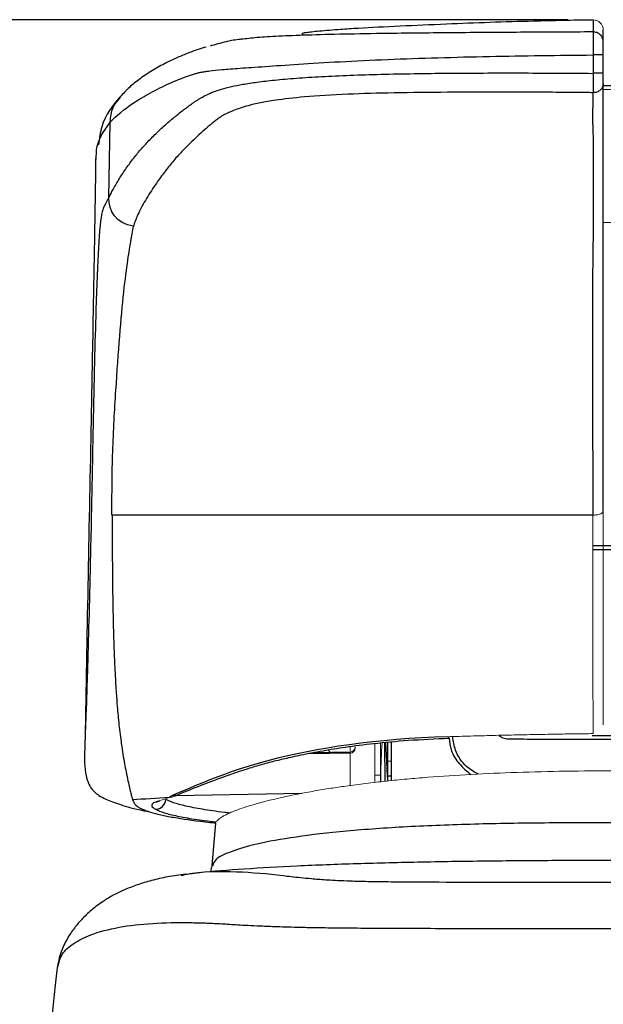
# Model space of a CAD drawing. Header units: millimetres. Extents: x 22 to 354, y 5 to 374.
# Tile 8 of 15: x 306 to 330, y 177 to 215. Entities that reach past the tile are written whole.
import ezdxf

# ---------------------------------------------------------------- set-up
doc = ezdxf.new("R2010")
doc.units = ezdxf.units.MM
doc.layers.add('DRAWINGS', color=7, linetype='Continuous')
doc.styles.add('SLDTEXTSTYLE0', font='TXT', dxfattribs={"width": 0.75})
doc.dimstyles.new('SLDDIMSTYLE0', dxfattribs={"dimtxt": 3.5, "dimasz": 3.302, "dimexe": 0, "dimexo": 0.0625, "dimgap": 0.875, "dimtad": 0, "dimtih": 1, "dimtoh": 1, "dimdec": 0, "dimrnd": 1e-09, "dimzin": 12, "dimdsep": 46, "dimtxsty": 'SLDTEXTSTYLE0', "dimsah": 1, "dimcen": 0.09, "dimadec": 0, "dimazin": 3, "dimtfac": 1, "dimtdec": 0, "dimtofl": 0, "dimtmove": 0, "dimatfit": 3, "dimfxl": 0, "dimfrac": 2, "dimtolj": 1, "dimtzin": 12, "dimarcsym": 0})

# ---------------------------------------------------------------- blocks, each defined once
blk = doc.blocks.new('_D_1')
at = {"layer": 'DRAWINGS'}
for p, q in [((328.111, 215.413), (282.363, 215.413)), ((283.363, 215.413), (283.363, 120.486)), ((283.363, 18.36), (283.363, 114.929)), ((306.021, 18.36), (282.363, 18.36))]:
    blk.add_line(p, q, dxfattribs=at)
for points in [[(283.363, 215.413), (282.855, 212.111), (283.871, 212.111)], [(283.363, 18.36), (283.871, 21.662), (282.855, 21.662)]]:
    blk.add_solid(points, dxfattribs=at)
at = {"layer": 'DRAWINGS', "insert": (279.483, 119.441), "char_height": 3.5, "attachment_point": 1, "style": 'SLDTEXTSTYLE0'}
blk.add_mtext('197', dxfattribs=at)

msp = doc.modelspace()

# ---------------------------------------------------------------- linework, layer by layer
at = {"color": 144, "linetype": 'Continuous', "lineweight": 18}
for p, q in [((329.077, 215.42), (329.06, 215.412)), ((330.017, 207.403), (329.517, 207.408)), ((320.497, 186.824), (320.497, 185.28)), ((320.717, 185.305), (320.717, 186.845)), ((318.706, 186.426), (319.521, 186.44)), ((319.521, 186.526), (319.521, 186.701)), ((320.991, 185.507), (320.991, 185.508))]:
    msp.add_line(p, q, dxfattribs=at)
at = {"color": 8, "linetype": 'Continuous', "lineweight": 25}
for p, q in [((330.017, 212.658), (329.494, 212.653)), ((330.017, 194.629), (329.103, 194.629)), ((329.104, 194.489), (330.017, 194.488)), ((320.991, 186.87), (320.991, 186.124)), ((321.155, 186.124), (321.155, 186.885)), ((330.017, 187.126), (329.071, 187.125)), ((320.497, 185.578), (320.717, 185.562)), ((320.991, 185.508), (320.993, 185.336)), ((321.156, 185.352), (321.155, 185.529))]:
    msp.add_line(p, q, dxfattribs=at)
at = {"color": 7, "linetype": 'Continuous', "lineweight": 25}
for p, q in [((329.517, 212.817), (330.017, 212.822)), ((330.039, 212.815), (329.517, 212.81)), ((309.979, 208.384), (310.039, 211.365)), ((309.484, 209.899), (309.49, 210.047)), ((320.961, 186.124), (320.926, 186.864)), ((317.945, 186.438), (319.521, 186.466)), ((318.072, 186.463), (319.521, 186.488)), ((318.728, 186.474), (318.637, 186.565)), ((312.643, 184.764), (317.617, 184.851)), ((312.578, 184.735), (312.707, 184.793)), ((314.201, 183.675), (314.051, 181.999)), ((314.044, 181.958), (313.995, 181.744)), ((314.088, 181.996), (314.071, 181.966)), ((312.846, 181.611), (312.9, 181.622)), ((307.99, 178.052), (307.996, 178.07))]:
    msp.add_line(p, q, dxfattribs=at)
at = {"color": 7, "linetype": 'Continuous', "lineweight": 25, "flags": 128}
for points in [[(326.758, 215.373), (326.76, 215.374), (326.762, 215.371), (326.762, 215.369)], [(320.961, 186.124), (320.962, 186.124), (320.962, 186.124)], [(320.991, 185.494), (320.974, 185.847), (320.961, 186.124)], [(320.962, 186.124), (320.976, 185.816), (320.991, 185.508)]]:
    msp.add_lwpolyline(points, dxfattribs=at)
at = {"color": 144, "linetype": 'Continuous', "lineweight": 18, "flags": 128}
for points in [[(323.374, 187.086), (323.411, 187.039), (323.442, 187.029)], [(320.991, 185.595), (320.991, 185.552), (320.991, 185.508)]]:
    msp.add_lwpolyline(points, dxfattribs=at)
at = {"color": 144, "linetype": 'Continuous', "lineweight": 18}
for centre, radius, start, end in [((329.118, 215.014), 0.4, 0.059, 90.9957), ((319.517, 186.637), 0.2, 270.9981, 359.9982)]:
    msp.add_arc(centre, radius, start, end, dxfattribs=at)
at = {"color": 7, "linetype": 'Continuous', "lineweight": 25}
msp.add_arc((311.831, 184.621), 0.402, 270.1192, 357.9787, dxfattribs=at)
for points in [[(319.845, 215.09), (320.832, 215.148), (322.082, 215.201), (323.318, 215.256)], [(323.318, 215.256), (324.463, 215.306), (325.611, 215.344), (326.758, 215.373)], [(326.758, 215.373), (327.531, 215.393), (328.303, 215.408), (329.077, 215.42)], [(329.111, 215.413), (329.111, 215.329), (329.112, 215.186), (329.114, 214.935)], [(319.149, 215.045), (319.36, 215.059), (319.595, 215.075), (319.845, 215.09)], [(329.114, 214.935), (329.113, 214.854), (329.112, 214.463), (329.113, 214.026)], [(329.517, 214.542), (329.517, 214.787), (329.517, 214.93), (329.517, 215.014)], [(329.113, 214.026), (329.113, 213.784), (329.113, 213.542), (329.113, 213.301)], [(329.517, 213.321), (329.517, 213.56), (329.517, 213.798), (329.517, 214.037)], [(310.962, 207.261), (310.265, 207.345), (309.979, 207.886), (309.979, 208.384)], [(320.991, 186.124), (320.991, 185.948), (320.991, 185.771), (320.991, 185.595)], [(321.154, 185.529), (321.155, 185.728), (321.155, 185.926), (321.155, 186.124)], [(310.916, 184.6), (311.375, 184.635), (311.862, 184.667), (312.376, 184.699)], [(311.767, 184.487), (311.64, 184.399), (311.66, 184.31), (311.832, 184.219)], [(312.526, 184.773), (312.466, 184.747), (312.419, 184.722), (312.376, 184.699)], [(312.376, 184.699), (312.389, 184.699), (312.4, 184.7), (312.41, 184.699)]]:
    msp.add_open_spline(points, degree=3, dxfattribs=at)
at = {"color": 144, "linetype": 'Continuous', "lineweight": 18}
for points in [[(329.077, 215.42), (329.101, 215.418), (329.111, 215.416), (329.111, 215.413)], [(319.717, 186.637), (319.717, 186.673), (319.717, 186.683), (319.717, 186.688)]]:
    msp.add_open_spline(points, degree=3, dxfattribs=at)
at = {"color": 8, "linetype": 'Continuous', "lineweight": 25}
for points, knots in [([(329.114, 214.935), (328.215, 214.931), (326.425, 214.923), (323.777, 214.906), (321.432, 214.882), (319.479, 214.852), (317.967, 214.816), (316.773, 214.771), (315.845, 214.717), (315.485, 214.675), (315.294, 214.653)], [0, 0, 0, 0, 0.156517, 0.311331, 0.462587, 0.571743, 0.676079, 0.7777, 0.881937, 1, 1, 1, 1]), ([(310.039, 211.365), (310.058, 211.569), (310.092, 211.94), (310.332, 212.222), (310.44, 212.35)], [0, 0, 0, 0, 0.548716, 1, 1, 1, 1]), ([(309.49, 210.047), (309.491, 210.123), (309.493, 210.415), (309.683, 210.873), (309.92, 211.2), (310.039, 211.365)], [0, 0, 0, 0, 0.1484866, 0.5689508, 1, 1, 1, 1]), ([(309.979, 208.384), (309.94, 208.309), (309.863, 208.161), (309.765, 207.987), (309.681, 207.708), (309.612, 207.053), (309.555, 206.147), (309.505, 204.956), (309.453, 203.355), (309.402, 201.319), (309.351, 198.867), (309.303, 196.329), (309.25, 193.912), (309.194, 191.65), (309.141, 189.743), (309.095, 188.34), (309.057, 187.387), (309.046, 187.06), (309.041, 186.906)], [0, 0, 0, 0, 0.069963, 0.139937, 0.209631, 0.262654, 0.31576, 0.368691, 0.422002, 0.492569, 0.563874, 0.635114, 0.705584, 0.776202, 0.846957, 0.900019, 0.952997, 1, 1, 1, 1]), ([(320.869, 186.858), (320.874, 186.47), (320.882, 185.959), (320.886, 185.448), (320.887, 185.325)], [0, 0, 0, 0, 0.7597, 1, 1, 1, 1]), ([(323.429, 187.028), (323.447, 186.87), (323.491, 186.497), (323.807, 185.993), (324.125, 185.726), (324.282, 185.594)], [0, 0, 0, 0, 0.272245, 0.641611, 1, 1, 1, 1]), ([(324.567, 185.607), (324.409, 185.701), (324.032, 185.925), (323.659, 186.465), (323.596, 186.907), (323.57, 187.091)], [0, 0, 0, 0, 0.294415, 0.705876, 1, 1, 1, 1]), ([(325.409, 187.139), (325.455, 187.102), (325.556, 187.021), (325.687, 187.006), (325.759, 186.998)], [0, 0, 0, 0, 0.452218, 1, 1, 1, 1]), ([(312.526, 184.773), (312.553, 184.771), (312.609, 184.767), (312.695, 184.784), (312.747, 184.813), (312.773, 184.827)], [0, 0, 0, 0, 0.311109, 0.648705, 1, 1, 1, 1]), ([(314.756, 184.072), (314.69, 184.079), (314.251, 184.125), (313.662, 184.218), (312.987, 184.346), (312.511, 184.477), (312.325, 184.563), (312.232, 184.607)], [0, 0, 0, 0, 0.042091, 0.280348, 0.519781, 0.760118, 1, 1, 1, 1]), ([(330.017, 183.686), (329.075, 183.685), (327.191, 183.683), (324.4, 183.638), (321.729, 183.536), (319.313, 183.365), (317.297, 183.131), (315.77, 182.851), (314.746, 182.543), (314.176, 182.258), (314.114, 182.074), (314.088, 181.996)], [0, 0, 0, 0, 0.113969, 0.227932, 0.342914, 0.45791, 0.572676, 0.687598, 0.800926, 0.915062, 1, 1, 1, 1]), ([(312.9, 181.622), (312.957, 181.635), (313.563, 181.764), (314.964, 181.786), (316.331, 181.669), (317.183, 181.562), (317.545, 181.522), (317.967, 181.48), (318.528, 181.437), (319.161, 181.401), (319.976, 181.374), (320.867, 181.36), (321.901, 181.351), (323.386, 181.344), (325.325, 181.34), (327.668, 181.336), (329.234, 181.335), (330.017, 181.334)], [0, 0, 0, 0, 0.030894, 0.329576, 0.592451, 0.633757, 0.675019, 0.716214, 0.757318, 0.798654, 0.818743, 0.838889, 0.859015, 0.879139, 0.919359, 0.95965, 1, 1, 1, 1]), ([(307.996, 178.07), (308.031, 178.212), (308.112, 178.543), (308.579, 178.934), (309.317, 179.309), (310.356, 179.58), (311.693, 179.73), (312.87, 179.751), (313.782, 179.728), (314.375, 179.701), (314.951, 179.664), (315.631, 179.625), (316.412, 179.591), (317.105, 179.569), (317.864, 179.552), (318.606, 179.54), (319.539, 179.53), (320.707, 179.522), (322.096, 179.516), (323.658, 179.512), (325.502, 179.509), (327.625, 179.507), (329.22, 179.507), (330.017, 179.507)], [0, 0, 0, 0, 0.069979, 0.163046, 0.256112, 0.380204, 0.504305, 0.628414, 0.674954, 0.721495, 0.768055, 0.81455, 0.83783, 0.861046, 0.872682, 0.884264, 0.895857, 0.907503, 0.92296, 0.938321, 0.953703, 0.976841, 1, 1, 1, 1])]:
    msp.add_open_spline(points, degree=3, knots=knots, dxfattribs=at)
at = {"color": 7, "linetype": 'Continuous', "lineweight": 25}
for points, knots in [([(317.843, 214.808), (317.824, 214.808), (317.736, 214.806), (317.692, 214.812), (317.642, 214.821), (317.633, 214.835), (317.632, 214.848), (317.632, 214.861), (317.631, 214.872), (317.629, 214.884), (317.656, 214.898), (317.77, 214.918), (317.982, 214.945), (318.381, 214.986), (318.842, 215.021), (319.149, 215.045)], [0, 0, 0, 0, 0.018198, 0.082836, 0.158029, 0.212519, 0.300146, 0.369537, 0.430648, 0.493912, 0.586766, 0.664905, 0.753529, 0.835636, 1, 1, 1, 1]), ([(329.517, 214.542), (329.517, 214.589), (329.509, 214.639), (329.469, 214.736), (329.439, 214.783), (329.36, 214.859), (329.312, 214.889), (329.213, 214.927), (329.162, 214.935), (329.114, 214.935)], [0, 0, 0, 0, 0.25, 0.25, 0.5, 0.5, 0.75, 0.75, 1, 1, 1, 1]), ([(315.294, 214.653), (315.239, 214.648), (314.895, 214.615), (314.618, 214.548), (314.274, 214.462), (314.08, 214.403), (313.983, 214.373)], [0, 0, 0, 0, 0.057836, 0.365269, 0.681958, 1, 1, 1, 1]), ([(329.517, 214.037), (329.517, 214.155), (329.517, 214.273), (329.517, 214.456), (329.517, 214.52), (329.517, 214.542)], [0, 0, 0, 0, 0.5, 0.5, 1, 1, 1, 1]), ([(310.039, 211.365), (310.284, 211.631), (310.594, 211.889), (311.179, 212.274), (311.394, 212.402), (311.866, 212.658), (312.123, 212.789), (312.688, 213.042), (312.994, 213.161), (313.384, 213.283), (313.428, 213.297), (313.517, 213.323), (313.564, 213.332), (313.667, 213.35), (313.721, 213.359), (313.838, 213.377), (313.901, 213.387), (314.109, 213.414), (314.27, 213.432), (314.662, 213.468), (314.895, 213.485), (315.455, 213.525), (315.783, 213.547), (316.548, 213.599), (316.984, 213.63), (317.975, 213.695), (318.528, 213.728), (319.717, 213.792), (320.35, 213.821), (321.649, 213.874), (322.315, 213.897), (323.659, 213.938), (324.338, 213.955), (326.377, 213.997), (327.745, 214.015), (329.113, 214.026)], [0, 0, 0, 0, 0.25, 0.25, 0.375, 0.375, 0.5, 0.5, 0.625, 0.625, 0.640625, 0.640625, 0.65625, 0.65625, 0.671875, 0.671875, 0.6875, 0.6875, 0.71875, 0.71875, 0.75, 0.75, 0.78125, 0.78125, 0.8125, 0.8125, 0.84375, 0.84375, 0.875, 0.875, 0.90625, 0.90625, 0.9375, 0.9375, 1, 1, 1, 1]), ([(313.826, 214.34), (313.721, 214.308), (313.447, 214.226), (313.061, 214.079), (312.642, 213.902), (312.183, 213.685), (311.704, 213.422), (311.227, 213.103), (310.792, 212.755), (310.542, 212.492), (310.42, 212.364)], [0, 0, 0, 0, 0.065102, 0.169519, 0.276963, 0.386004, 0.549177, 0.70729, 0.856472, 1, 1, 1, 1]), ([(329.517, 214.037), (329.517, 214.035), (329.509, 214.034), (329.469, 214.031), (329.438, 214.03), (329.359, 214.028), (329.311, 214.027), (329.212, 214.026), (329.16, 214.026), (329.113, 214.026)], [0, 0, 0, 0, 0.25, 0.25, 0.5, 0.5, 0.75, 0.75, 1, 1, 1, 1]), ([(309.979, 208.384), (310.006, 208.434), (310.063, 208.541), (310.16, 208.72), (310.274, 208.921), (310.44, 209.203), (310.667, 209.552), (310.96, 209.946), (311.274, 210.324), (311.608, 210.687), (311.971, 211.045), (312.267, 211.31), (312.5, 211.507), (312.677, 211.654), (312.929, 211.854), (313.188, 212.046), (313.432, 212.213), (313.622, 212.334), (313.843, 212.452), (314.105, 212.565), (314.423, 212.674), (314.804, 212.775), (315.267, 212.868), (315.828, 212.955), (316.527, 213.037), (317.377, 213.111), (318.378, 213.176), (319.509, 213.227), (320.741, 213.265), (322.044, 213.291), (323.396, 213.307), (324.785, 213.314), (326.205, 213.315), (327.65, 213.311), (328.623, 213.304), (329.113, 213.3)], [0, 0, 0, 0, 0.026156, 0.055398, 0.087733, 0.12317, 0.187998, 0.252902, 0.313159, 0.373501, 0.433933, 0.494454, 0.510408, 0.535556, 0.569912, 0.613495, 0.63573, 0.657534, 0.678916, 0.699869, 0.720382, 0.740434, 0.758502, 0.776794, 0.795299, 0.814062, 0.833167, 0.852684, 0.872622, 0.892958, 0.913666, 0.934731, 0.956144, 0.977901, 1, 1, 1, 1]), ([(329.113, 213.301), (329.113, 213.199), (329.111, 213.105), (329.111, 212.816), (329.112, 212.71), (329.112, 212.596), (329.112, 212.562), (329.112, 212.533)], [0, 0, 0, 0, 0.5, 0.5, 0.75, 0.75, 1, 1, 1, 1]), ([(329.517, 213.321), (329.517, 213.319), (329.509, 213.316), (329.469, 213.311), (329.438, 213.308), (329.359, 213.304), (329.311, 213.303), (329.212, 213.301), (329.16, 213.3), (329.113, 213.3)], [0, 0, 0, 0, 0.25, 0.25, 0.5, 0.5, 0.75, 0.75, 1, 1, 1, 1]), ([(329.517, 212.889), (329.517, 212.909), (329.517, 212.932), (329.517, 212.988), (329.517, 213.022), (329.517, 213.103), (329.517, 213.147), (329.517, 213.234), (329.517, 213.278), (329.517, 213.321)], [0, 0, 0, 0, 0.25, 0.25, 0.5, 0.5, 0.75, 0.75, 1, 1, 1, 1]), ([(329.517, 212.889), (329.517, 212.847), (329.508, 212.802), (329.468, 212.714), (329.437, 212.672), (329.357, 212.603), (329.309, 212.576), (329.21, 212.542), (329.159, 212.535), (329.112, 212.536)], [0, 0, 0, 0, 0.25, 0.25, 0.5, 0.5, 0.75, 0.75, 1, 1, 1, 1]), ([(329.517, 196.002), (329.517, 196.183), (329.517, 196.546), (329.517, 197.089), (329.517, 197.631), (329.517, 198.173), (329.517, 198.714), (329.517, 199.254), (329.517, 199.793), (329.517, 200.326), (329.517, 200.849), (329.517, 201.357), (329.517, 201.847), (329.517, 202.322), (329.517, 202.78), (329.517, 203.223), (329.517, 203.648), (329.517, 204.053), (329.517, 204.438), (329.517, 204.801), (329.517, 205.144), (329.517, 205.464), (329.517, 205.763), (329.517, 206.038), (329.517, 206.29), (329.517, 206.516), (329.517, 206.717), (329.517, 206.893), (329.517, 207.045), (329.517, 207.173), (329.517, 207.278), (329.517, 207.359), (329.517, 207.422), (329.517, 207.474), (329.517, 207.523), (329.517, 207.578), (329.517, 207.631), (329.517, 207.685), (329.517, 207.739), (329.517, 207.792), (329.517, 207.845), (329.517, 207.898), (329.517, 207.951), (329.517, 208.004), (329.517, 208.057), (329.517, 208.109), (329.517, 208.162), (329.517, 208.214), (329.517, 208.266), (329.517, 208.318), (329.517, 208.37), (329.517, 208.421), (329.517, 208.473), (329.517, 208.524), (329.517, 208.575), (329.517, 208.626), (329.517, 208.677), (329.517, 208.728), (329.517, 208.779), (329.517, 208.829), (329.517, 208.879), (329.517, 208.93), (329.517, 208.98), (329.517, 209.029), (329.517, 209.079), (329.517, 209.129), (329.517, 209.178), (329.517, 209.228), (329.517, 209.277), (329.517, 209.326), (329.517, 209.375), (329.517, 209.424), (329.517, 209.472), (329.517, 209.521), (329.517, 209.569), (329.517, 209.617), (329.517, 209.665), (329.517, 209.713), (329.517, 209.761), (329.517, 209.809), (329.517, 209.856), (329.517, 209.904), (329.517, 209.951), (329.517, 209.998), (329.517, 210.045), (329.517, 210.092), (329.517, 210.139), (329.517, 210.185), (329.517, 210.232), (329.517, 210.278), (329.517, 210.324), (329.517, 210.37), (329.517, 210.416), (329.517, 210.462), (329.517, 210.508), (329.517, 210.553), (329.517, 210.598), (329.517, 210.644), (329.517, 210.689), (329.517, 210.734), (329.517, 210.778), (329.517, 210.823), (329.517, 210.867), (329.517, 210.912), (329.517, 210.956), (329.517, 211), (329.517, 211.044), (329.517, 211.088), (329.517, 211.132), (329.517, 211.176), (329.517, 211.219), (329.517, 211.263), (329.517, 211.307), (329.517, 211.35), (329.517, 211.394), (329.517, 211.437), (329.517, 211.479), (329.517, 211.521), (329.517, 211.564), (329.517, 211.609), (329.517, 211.656), (329.517, 211.706), (329.517, 211.76), (329.517, 211.819), (329.517, 211.883), (329.517, 211.953), (329.517, 212.03), (329.517, 212.114), (329.517, 212.207), (329.517, 212.31), (329.517, 212.421), (329.517, 212.551), (329.517, 212.702), (329.517, 212.829), (329.517, 212.892)], [0, 0, 0, 0, 0.008832, 0.017648, 0.02645, 0.035237, 0.04401, 0.052767, 0.06151, 0.070224, 0.078894, 0.087512, 0.096083, 0.104633, 0.113179, 0.12174, 0.13031, 0.138842, 0.147343, 0.155823, 0.164291, 0.172755, 0.181225, 0.189708, 0.198134, 0.206468, 0.214724, 0.222913, 0.231044, 0.239128, 0.247174, 0.255191, 0.2632, 0.271203, 0.279195, 0.28717, 0.295131, 0.303077, 0.311009, 0.318927, 0.326831, 0.33472, 0.342596, 0.350457, 0.358305, 0.366138, 0.373957, 0.381762, 0.389553, 0.397329, 0.405092, 0.41284, 0.420574, 0.428294, 0.436, 0.443692, 0.451369, 0.459033, 0.466682, 0.474317, 0.481937, 0.489544, 0.497137, 0.504715, 0.512279, 0.519829, 0.527365, 0.534886, 0.542394, 0.549887, 0.557366, 0.564831, 0.572282, 0.579718, 0.587141, 0.594549, 0.601943, 0.609323, 0.616688, 0.62404, 0.631377, 0.638701, 0.64601, 0.653304, 0.660585, 0.667852, 0.675104, 0.682342, 0.689566, 0.696776, 0.703972, 0.711153, 0.71832, 0.725474, 0.732613, 0.739737, 0.746848, 0.753944, 0.761027, 0.768095, 0.775149, 0.782189, 0.789214, 0.796226, 0.803223, 0.810206, 0.817175, 0.82413, 0.83107, 0.837996, 0.844909, 0.851807, 0.858691, 0.86556, 0.872416, 0.879258, 0.886086, 0.8929, 0.899699, 0.906483, 0.91325, 0.920001, 0.926734, 0.933451, 0.940152, 0.946838, 0.953511, 0.960171, 0.966824, 0.973477, 0.980133, 0.986775, 0.993393, 1, 1, 1, 1]), ([(329.111, 212.535), (329.02, 212.536), (328.818, 212.538), (328.483, 212.541), (328.082, 212.544), (327.616, 212.549), (327.103, 212.552), (326.526, 212.552), (325.865, 212.553), (324.796, 212.554), (323.229, 212.553), (321.294, 212.534), (319.341, 212.48), (317.721, 212.381), (316.376, 212.223), (315.633, 212.067), (315.17, 211.928), (314.909, 211.833), (314.692, 211.738), (314.543, 211.668), (314.444, 211.607), (314.347, 211.543), (314.222, 211.452), (314.09, 211.346), (313.91, 211.194), (313.679, 210.992), (313.401, 210.736), (313.074, 210.423), (312.724, 210.062), (312.376, 209.652), (312.057, 209.238), (311.791, 208.857), (311.565, 208.51), (311.385, 208.21), (311.23, 207.924), (311.108, 207.668), (311.019, 207.451), (310.979, 207.319), (310.962, 207.261)], [0, 0, 0, 0, 0.004147, 0.009258, 0.015387, 0.022533, 0.030643, 0.038944, 0.049063, 0.061072, 0.088222, 0.121577, 0.151993, 0.184925, 0.213603, 0.253393, 0.269577, 0.285635, 0.301533, 0.317237, 0.321093, 0.330736, 0.347944, 0.364811, 0.381332, 0.420224, 0.461168, 0.504027, 0.570718, 0.634993, 0.699103, 0.766244, 0.812519, 0.859083, 0.903211, 0.942048, 0.974285, 1, 1, 1, 1]), ([(329.11, 212.535), (329.105, 212.191), (329.099, 212.012), (329.092, 211.691), (329.092, 211.57), (329.097, 211.263), (329.104, 211.149), (329.114, 210.756), (329.114, 210.496), (329.118, 209.706), (329.117, 209.171), (329.116, 208.354), (329.115, 208.081), (329.116, 207.666), (329.116, 207.527), (329.117, 207.318), (329.117, 207.248), (329.117, 207.144), (329.117, 207.11), (329.117, 207.045), (329.117, 207.011), (329.116, 206.923), (329.114, 206.868), (329.112, 206.728), (329.107, 206.478), (329.102, 206.1), (329.097, 205.634), (329.095, 205.464), (329.093, 205.099), (329.09, 204.514), (329.088, 203.82), (329.088, 203.059), (329.089, 202.794), (329.089, 202.249), (329.09, 201.968), (329.09, 201.389), (329.091, 201.092), (329.092, 200.479), (329.093, 200.164), (329.094, 199.512), (329.095, 199.175), (329.097, 198.509), (329.099, 197.509), (329.101, 196.51), (329.102, 195.844)], [0, 0, 0, 0, 0.03125, 0.03125, 0.0625, 0.0625, 0.125, 0.125, 0.25, 0.25, 0.5, 0.5, 0.625, 0.625, 0.6875, 0.6875, 0.71875, 0.71875, 0.734375, 0.734375, 0.75, 0.75, 0.765625, 0.765625, 0.78125, 0.8125, 0.8125, 0.828125, 0.828125, 0.84375, 0.875, 0.875, 0.890625, 0.890625, 0.90625, 0.90625, 0.921875, 0.921875, 0.9375, 0.9375, 0.953125, 0.953125, 0.96875, 1, 1, 1, 1]), ([(310.419, 212.363), (310.134, 212.02), (309.726, 211.528), (309.607, 210.724), (309.571, 210.481)], [0, 0, 0, 0, 0.696944, 1, 1, 1, 1]), ([(309.467, 210.048), (309.45, 208.984), (309.413, 206.654), (309.349, 203.062), (309.262, 198.455), (309.154, 193.075), (309.08, 188.993), (309.043, 186.964)], [0, 0, 0, 0, 0.1337256, 0.2927176, 0.4616456, 0.732502, 1, 1, 1, 1]), ([(310.109, 195.844), (310.106, 196.674), (310.11, 197.512), (310.152, 198.76), (310.171, 199.174), (310.214, 199.984), (310.238, 200.38), (310.311, 201.53), (310.363, 202.249), (310.467, 203.558), (310.52, 204.148), (310.629, 205.158), (310.685, 205.58), (310.785, 206.249), (310.827, 206.492), (310.854, 206.664), (310.858, 206.691), (310.866, 206.746), (310.878, 206.828), (310.891, 206.908), (310.917, 207.065), (310.937, 207.164), (310.962, 207.261)], [0, 0, 0, 0, 0.125, 0.125, 0.1875, 0.1875, 0.25, 0.25, 0.375, 0.375, 0.5, 0.5, 0.625, 0.625, 0.75, 0.75, 0.78125, 0.78125, 0.8125, 0.875, 0.875, 1, 1, 1, 1]), ([(329.102, 195.844), (327.222, 195.844), (325.353, 195.844), (321.741, 195.844), (319.999, 195.844), (316.721, 195.844), (315.186, 195.844), (312.409, 195.844), (311.166, 195.844), (310.118, 195.844)], [0, 0, 0, 0, 0.25, 0.25, 0.5, 0.5, 0.75, 0.75, 1, 1, 1, 1]), ([(310.118, 195.844), (310.118, 195.573), (310.117, 195.038), (310.12, 194.247), (310.126, 193.477), (310.134, 192.729), (310.146, 192.006), (310.163, 191.308), (310.183, 190.639), (310.209, 190), (310.24, 189.393), (310.275, 188.821), (310.321, 188.205), (310.386, 187.518), (310.484, 186.732), (310.581, 186.124), (310.674, 185.655), (310.741, 185.332), (310.802, 185.057), (310.85, 184.851), (310.889, 184.699), (310.907, 184.633), (310.915, 184.6)], [0, 0, 0, 0, 0.04976, 0.098669, 0.146718, 0.193899, 0.240185, 0.285567, 0.330038, 0.373585, 0.416211, 0.457912, 0.498662, 0.556424, 0.624056, 0.708965, 0.74912, 0.802866, 0.854757, 0.904887, 0.953288, 1, 1, 1, 1]), ([(309.042, 186.939), (309.03, 186.638), (309.01, 186.141), (309.056, 185.642), (309.121, 185.399), (309.177, 185.252), (309.234, 185.139), (309.309, 185.022), (309.427, 184.892), (309.604, 184.755), (309.908, 184.586), (310.465, 184.388), (311.007, 184.226), (311.506, 184.142), (311.569, 184.131)], [0, 0, 0, 0, 0.120256, 0.198544, 0.22263, 0.241623, 0.263092, 0.309619, 0.376971, 0.465313, 0.574795, 0.754003, 0.96857, 1, 1, 1, 1]), ([(323.374, 187.086), (320.569, 187.002), (318.157, 186.634), (314.547, 185.686), (313.279, 185.097), (312.526, 184.773)], [0, 0, 0, 0, 0.5, 0.5, 1, 1, 1, 1]), ([(312.772, 184.826), (313.04, 184.934), (313.52, 185.128), (314.415, 185.472), (315.182, 185.737), (315.826, 185.937), (316.379, 186.091), (316.952, 186.233), (317.618, 186.38), (318.413, 186.534), (319.372, 186.688), (320.486, 186.831), (321.848, 186.96), (322.889, 187.005), (323.441, 187.029)], [0, 0, 0, 0, 0.154844, 0.277446, 0.367051, 0.425827, 0.482018, 0.532777, 0.588424, 0.660963, 0.728664, 0.807705, 0.898082, 1, 1, 1, 1]), ([(325.759, 186.998), (325.922, 186.998), (326.258, 186.997), (326.777, 186.995), (327.321, 186.993), (328.045, 186.988), (328.946, 186.985), (329.658, 186.993), (330.017, 186.997)], [0, 0, 0, 0, 0.116088, 0.238163, 0.366321, 0.500111, 0.747811, 1, 1, 1, 1]), ([(321.154, 185.529), (321.111, 185.528), (321.069, 185.525), (321.01, 185.517), (320.993, 185.512), (320.991, 185.507)], [0, 0, 0, 0, 0.5, 0.5, 1, 1, 1, 1]), ([(310.915, 184.6), (310.928, 184.574), (310.95, 184.528), (310.983, 184.469), (311.016, 184.418), (311.067, 184.366), (311.144, 184.31), (311.249, 184.251), (311.421, 184.174), (311.699, 184.081), (312.124, 183.976), (312.826, 183.85), (313.478, 183.75), (314.133, 183.689), (314.204, 183.683)], [0, 0, 0, 0, 0.08464, 0.148388, 0.191248, 0.25146, 0.313844, 0.37415, 0.440288, 0.560442, 0.673305, 0.779493, 0.975905, 1, 1, 1, 1]), ([(311.832, 184.219), (311.935, 184.173), (312.134, 184.083), (312.655, 183.953), (313.308, 183.831), (313.911, 183.755), (314.206, 183.718)], [0, 0, 0, 0, 0.271662, 0.527361, 0.7693, 1, 1, 1, 1]), ([(330.017, 182.195), (329.228, 182.194), (327.554, 182.192), (324.995, 182.172), (322.359, 182.133), (319.806, 182.07), (317.438, 181.981), (315.358, 181.862), (313.931, 181.756), (313.306, 181.678), (313.179, 181.663)], [0, 0, 0, 0, 0.128183, 0.272082, 0.421471, 0.569103, 0.710451, 0.843453, 0.968205, 1, 1, 1, 1]), ([(313.019, 181.652), (312.78, 181.62), (312.316, 181.557), (311.677, 181.411), (311.106, 181.238), (310.603, 181.041), (310.177, 180.836), (309.826, 180.628), (309.54, 180.428), (309.312, 180.247), (309.106, 180.063), (308.883, 179.838), (308.631, 179.546), (308.354, 179.15), (308.085, 178.635), (308.001, 178.237), (307.956, 178.023)], [0, 0, 0, 0, 0.114604, 0.222616, 0.324316, 0.419839, 0.508987, 0.587927, 0.639575, 0.684739, 0.723394, 0.757056, 0.799709, 0.85478, 0.921975, 1, 1, 1, 1]), ([(307.966, 178.075), (307.965, 178.067), (307.928, 177.794), (307.849, 177.118), (307.735, 176.086), (307.618, 174.933), (307.503, 173.697), (307.39, 172.399), (307.284, 171.113), (307.225, 170.32), (307.196, 169.934)], [0, 0, 0, 0, 0.00306, 0.108697, 0.22499, 0.355128, 0.500359, 0.6605, 0.834421, 1, 1, 1, 1])]:
    msp.add_open_spline(points, degree=3, knots=knots, dxfattribs=at)
at = {"color": 144, "linetype": 'Continuous', "lineweight": 18}
for points, knots in [([(329.102, 195.844), (329.15, 195.843), (329.202, 195.846), (329.304, 195.86), (329.354, 195.872), (329.436, 195.903), (329.468, 195.922), (329.508, 195.962), (329.517, 195.983), (329.517, 196.002)], [0, 0, 0, 0, 0.25, 0.25, 0.5, 0.5, 0.75, 0.75, 1, 1, 1, 1]), ([(329.112, 187.209), (329.111, 187.689), (329.111, 188.258), (329.109, 189.539), (329.108, 190.249), (329.107, 191.752), (329.106, 192.543), (329.104, 194.168), (329.103, 195.001), (329.102, 195.844)], [0, 0, 0, 0, 0.25, 0.25, 0.5, 0.5, 0.75, 0.75, 1, 1, 1, 1]), ([(329.517, 187.55), (329.517, 188.495), (329.517, 189.799), (329.517, 192.74), (329.517, 194.349), (329.517, 196.002)], [0, 0, 0, 0, 0.5, 0.5, 1, 1, 1, 1]), ([(323.374, 187.086), (323.525, 187.091), (323.823, 187.1), (324.27, 187.112), (324.711, 187.124), (325.146, 187.136), (325.574, 187.146), (325.996, 187.156), (326.411, 187.165), (326.819, 187.173), (327.22, 187.18), (327.613, 187.187), (327.999, 187.194), (328.377, 187.199), (328.747, 187.205), (328.991, 187.207), (329.112, 187.209)], [0, 0, 0, 0, 0.081012, 0.160507, 0.238502, 0.315008, 0.390037, 0.463598, 0.535698, 0.606342, 0.675535, 0.743285, 0.8096, 0.874486, 0.93795, 1, 1, 1, 1]), ([(320.776, 186.85), (320.756, 186.413), (320.732, 185.898), (320.724, 185.383), (320.723, 185.306)], [0, 0, 0, 0, 0.849756, 1, 1, 1, 1]), ([(318.706, 186.426), (318.643, 186.426), (318.518, 186.427), (318.207, 186.425), (317.957, 186.421), (317.849, 186.42)], [0, 0, 0, 0, 0.363124, 0.725892, 1, 1, 1, 1]), ([(319.521, 186.466), (319.521, 186.267), (319.523, 185.817), (319.521, 185.37), (319.521, 185.213), (319.52, 185.158)], [0, 0, 0, 0, 0.340903, 0.770865, 1, 1, 1, 1]), ([(319.717, 186.688), (319.717, 186.682), (319.716, 186.657), (319.707, 186.618), (319.686, 186.578), (319.653, 186.538), (319.599, 186.498), (319.546, 186.491), (319.521, 186.488)], [0, 0, 0, 0, 0.065544, 0.250912, 0.388122, 0.501597, 0.763177, 1, 1, 1, 1]), ([(319.521, 186.466), (319.521, 186.464), (319.521, 186.46), (319.521, 186.452), (319.521, 186.445), (319.521, 186.44)], [0, 0, 0, 0, 0.285714, 0.5, 1, 1, 1, 1]), ([(321.155, 186.124), (321.141, 186.124), (321.112, 186.124), (321.072, 186.124), (321.039, 186.124), (321.004, 186.125), (320.997, 186.124), (320.991, 186.124)], [0, 0, 0, 0, 0.155169, 0.323025, 0.501198, 0.660777, 1, 1, 1, 1]), ([(320.991, 186.124), (320.993, 186.124), (320.996, 186.124), (321.007, 186.125), (321.02, 186.125), (321.031, 186.124), (321.052, 186.124), (321.089, 186.124), (321.134, 186.124), (321.155, 186.124)], [0, 0, 0, 0, 0.15574, 0.286593, 0.388811, 0.460532, 0.501069, 0.763619, 1, 1, 1, 1]), ([(330.017, 185.74), (329.354, 185.737), (328.046, 185.731), (326.127, 185.682), (324.298, 185.602), (322.854, 185.507), (321.751, 185.413), (320.934, 185.332), (320.123, 185.24), (319.391, 185.144), (318.716, 185.044), (318.082, 184.939), (317.43, 184.819), (316.539, 184.631), (315.638, 184.399), (315.037, 184.193), (314.73, 184.062), (314.579, 183.988), (314.463, 183.923), (314.376, 183.866), (314.308, 183.815), (314.257, 183.768), (314.219, 183.721), (314.199, 183.675), (314.19, 183.644), (314.196, 183.628), (314.196, 183.627)], [0, 0, 0, 0, 0.079124, 0.155975, 0.230609, 0.303099, 0.339048, 0.376312, 0.414913, 0.454848, 0.486691, 0.522626, 0.562672, 0.606842, 0.703911, 0.787062, 0.81641, 0.843508, 0.868348, 0.890923, 0.911228, 0.932789, 0.954414, 0.976102, 0.997852, 1, 1, 1, 1]), ([(312.41, 184.699), (312.289, 184.664), (312.217, 184.628), (311.979, 184.558), (311.819, 184.523), (311.767, 184.487)], [0, 0, 0, 0, 0.5, 0.5, 1, 1, 1, 1]), ([(311.767, 184.487), (311.818, 184.492), (311.898, 184.501), (311.974, 184.537), (311.996, 184.556), (311.996, 184.557)], [0, 0, 0, 0, 0.640809, 0.988416, 1, 1, 1, 1]), ([(312.41, 184.699), (312.457, 184.701), (312.519, 184.702), (312.569, 184.735), (312.581, 184.742)], [0, 0, 0, 0, 0.7640115, 1, 1, 1, 1])]:
    msp.add_open_spline(points, degree=3, knots=knots, dxfattribs=at)

# ---------------------------------------------------------------- dimensions: what is measured, and where the dimension line sits
at = {"layer": 'DRAWINGS'}
dim = msp.add_linear_dim(base=(283.363, 18.36), p1=(329.111, 215.413), p2=(307.021, 18.36), angle=90, dimstyle='SLDDIMSTYLE0', dxfattribs=at)
dim.commit()
dim.dimension.update_dxf_attribs({"geometry": '_D_1', "text_midpoint": (283.363, 117.708), "dimtype": 160})

doc.saveas('drawing.dxf')
